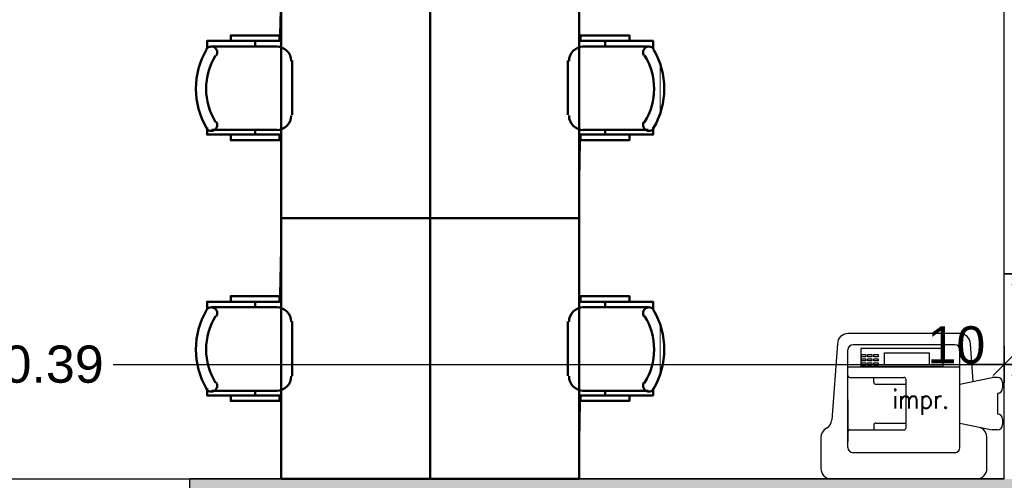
# Model space of a CAD drawing. Header units: metres. Extents: x -1 to 442, y -6 to 31.
# Tile 12 of 24: x 404.41 to 409.7, y 18.21 to 20.68. Entities that reach past the tile are written whole.
import ezdxf

# ---------------------------------------------------------------- set-up
doc = ezdxf.new("R2010")
doc.units = ezdxf.units.M
doc.header["$PDMODE"] = 65
doc.linetypes.add('CONTINUA', pattern=[0])
for name, color, linetype, lineweight in [('3D P2 MURS', 7, 'CONTINUA', 25), ('3D P2 MURS NOUS', 7, 'CONTINUA', 25), ('P2 COTES', 7, 'CONTINUA', 25), ('P2 LOCAL', 7, 'CONTINUA', 25), ('P2 MOBLES 2D', 7, 'CONTINUA', 25), ('P2 SUP.LLIURE', 7, 'CONTINUA', 25)]:
    doc.layers.add(name, color=color, linetype=linetype, lineweight=lineweight)
doc.styles.add('ARIAL', font='arial.ttf')
doc.styles.add('SIMPLEX', font='simplex_.ttf')
doc.dimstyles.new('DIMSTYLE_5', dxfattribs={"dimtxt": 0.2, "dimasz": 0.2, "dimexe": 0, "dimexo": 1e-06, "dimgap": 0.1, "dimtad": 0, "dimrnd": 0.005, "dimzin": 4, "dimdsep": 46, "dimtxsty": 'ARIAL', "dimblk1": 'ALL_ML_STRICH', "dimblk2": 'ALL_ML_STRICH', "dimsah": 1, "dimcen": 0, "dimse1": 1, "dimse2": 1, "dimclrd": 2, "dimclre": 2, "dimclrt": 2, "dimadec": 0, "dimazin": 0, "dimtfac": 1, "dimtdec": 0, "dimtix": 1, "dimtmove": 2, "dimatfit": 3, "dimfxl": 0, "dimtzin": 0, "dimlwd": 0, "dimlwe": 35, "dimarcsym": 0})
doc.dimstyles.new('DIMSTYLE_7', dxfattribs={"dimtxt": 0.2, "dimasz": 0.2, "dimexe": 0, "dimexo": 1e-06, "dimgap": 0.1, "dimtad": 2, "dimdec": 0, "dimlfac": 100, "dimrnd": 0.5, "dimzin": 4, "dimdsep": 46, "dimtxsty": 'ARIAL', "dimblk1": 'ALL_ML_STRICH', "dimblk2": 'ALL_ML_STRICH', "dimsah": 1, "dimcen": 0, "dimse1": 1, "dimse2": 1, "dimclrd": 2, "dimclre": 2, "dimclrt": 2, "dimadec": 0, "dimazin": 0, "dimtfac": 1, "dimtdec": 0, "dimtix": 1, "dimtmove": 2, "dimatfit": 3, "dimfxl": 0, "dimtvp": 1.2, "dimtzin": 0, "dimlwd": 0, "dimlwe": 35, "dimarcsym": 0})

# ---------------------------------------------------------------- blocks, each defined once
blk = doc.blocks.new('_CLOSEDFILLED')
at = {"color": 0, "linetype": 'ByBlock', "lineweight": -2}
blk.add_solid([(-1, 0), (0, 0), (-1, 0)], dxfattribs=at)
blk = doc.blocks.new('OBJETO_COMPLEJO_8')
at = {"layer": 'P2 MOBLES 2D', "color": 202, "linetype": 'CONTINUA', "lineweight": 50, "transparency": 33554687}
for p, q in [((405.6719, 19.1679), (405.6719, 19.1383)), ((405.439, 19.1383), (405.7904, 19.1383)), ((405.8708, 19.0621), (405.8708, 18.77)), ((405.7904, 18.6896), (405.439, 18.6896)), ((405.6719, 18.6642), (405.6719, 18.6896))]:
    blk.add_line(p, q, dxfattribs=at)
blk.add_lwpolyline([(406.6116, 19.6166), (406.6116, 18.2155), (405.8116, 18.2155), (405.8116, 19.6166), (406.6116, 19.6166)], close=True, dxfattribs=at)
for points in [[(405.5406, 19.1679), (405.5406, 19.1976), (405.8031, 19.1976), (405.8031, 19.1679), (405.4136, 19.1679), (405.4136, 19.1256)], [(405.4623, 19.0888), (405.4652, 19.0945), (405.4669, 19.1004), (405.4674, 19.1065), (405.4667, 19.1125), (405.4648, 19.1183), (405.4619, 19.1237), (405.458, 19.1285), (405.453, 19.1325), (405.4474, 19.1354), (405.4414, 19.1371), (405.4353, 19.1377), (405.4293, 19.137), (405.4235, 19.1353), (405.4181, 19.1324), (405.4133, 19.1285), (405.4092, 19.1236)], [(405.8653, 19.0594), (405.8637, 19.0751), (405.8591, 19.0898), (405.8519, 19.1031), (405.8424, 19.1147), (405.8308, 19.1243), (405.8175, 19.1315), (405.8028, 19.1361), (405.787, 19.1377)], [(405.4092, 18.6988), (405.4133, 18.6939), (405.4181, 18.6899), (405.4235, 18.6871), (405.4293, 18.6853), (405.4353, 18.6847), (405.4414, 18.6852), (405.4474, 18.6869), (405.453, 18.6899), (405.458, 18.6939), (405.4619, 18.6987), (405.4648, 18.7041), (405.4667, 18.7098), (405.4674, 18.7158), (405.4669, 18.7219), (405.4652, 18.7279), (405.4623, 18.7336)], [(405.787, 18.6889), (405.8028, 18.6905), (405.8175, 18.6951), (405.8308, 18.7023), (405.8424, 18.7119), (405.8519, 18.7235), (405.8591, 18.7368), (405.8637, 18.7515), (405.8653, 18.7673)], [(405.5406, 18.6642), (405.5406, 18.6346), (405.8031, 18.6346), (405.8031, 18.6642), (405.4136, 18.6642), (405.4136, 18.7023)]]:
    blk.add_lwpolyline(points, dxfattribs=at)
for centre, radius, start, end in [((405.7698, 18.9113), 0.4167, 149.5738, 210.4458), ((405.7486, 18.9113), 0.3405, 148.2581, 211.7649)]:
    blk.add_arc(centre, radius, start, end, dxfattribs=at)
blk = doc.blocks.new('OBJETO_COMPLEJO_9')
at = {"layer": 'P2 MOBLES 2D', "color": 202, "linetype": 'CONTINUA', "lineweight": 50, "transparency": 33554687}
for p, q in [((407.5514, 19.1679), (407.5514, 19.1383)), ((407.7842, 19.1383), (407.4329, 19.1383)), ((407.3524, 19.0621), (407.3524, 18.77)), ((407.4329, 18.6896), (407.7842, 18.6896)), ((407.5514, 18.6642), (407.5514, 18.6896))]:
    blk.add_line(p, q, dxfattribs=at)
blk.add_lwpolyline([(406.6116, 19.6166), (406.6116, 18.2155), (407.4117, 18.2155), (407.4117, 19.6166), (406.6116, 19.6166)], close=True, dxfattribs=at)
for points in [[(407.6826, 19.1679), (407.6826, 19.1976), (407.4202, 19.1976), (407.4202, 19.1679), (407.8096, 19.1679), (407.8096, 19.1256)], [(407.358, 19.0594), (407.3595, 19.0751), (407.3641, 19.0898), (407.3713, 19.1031), (407.3809, 19.1147), (407.3925, 19.1243), (407.4058, 19.1315), (407.4205, 19.1361), (407.4363, 19.1377)], [(407.7609, 19.0888), (407.758, 19.0945), (407.7564, 19.1004), (407.7559, 19.1065), (407.7566, 19.1125), (407.7584, 19.1183), (407.7613, 19.1237), (407.7653, 19.1285), (407.7702, 19.1325), (407.7759, 19.1354), (407.7818, 19.1371), (407.7879, 19.1377), (407.7939, 19.137), (407.7997, 19.1353), (407.8051, 19.1324), (407.8099, 19.1285), (407.814, 19.1236)], [(407.4363, 18.6889), (407.4205, 18.6905), (407.4058, 18.6951), (407.3925, 18.7023), (407.3809, 18.7119), (407.3713, 18.7235), (407.3641, 18.7368), (407.3595, 18.7515), (407.358, 18.7673)], [(407.814, 18.6988), (407.8099, 18.6939), (407.8051, 18.6899), (407.7997, 18.6871), (407.7939, 18.6853), (407.7879, 18.6847), (407.7818, 18.6852), (407.7759, 18.6869), (407.7702, 18.6899), (407.7653, 18.6939), (407.7613, 18.6987), (407.7584, 18.7041), (407.7566, 18.7098), (407.7559, 18.7158), (407.7564, 18.7219), (407.758, 18.7279), (407.7609, 18.7336)], [(407.6826, 18.6642), (407.6826, 18.6346), (407.4202, 18.6346), (407.4202, 18.6642), (407.8096, 18.6642), (407.8096, 18.7023)]]:
    blk.add_lwpolyline(points, dxfattribs=at)
for centre, radius, start, end in [((407.4535, 18.9113), 0.4167, 329.5542, 30.4262), ((407.4746, 18.9113), 0.3405, 328.2351, 31.7419)]:
    blk.add_arc(centre, radius, start, end, dxfattribs=at)
blk = doc.blocks.new('OBJETO_COMPLEJO_10')
at = {"layer": 'P2 MOBLES 2D', "color": 202, "linetype": 'CONTINUA', "lineweight": 50, "transparency": 33554687}
for p, q in [((405.439, 20.5395), (405.7904, 20.5395)), ((405.6719, 20.5691), (405.6719, 20.5395)), ((405.8708, 20.4633), (405.8708, 20.1712)), ((405.7904, 20.0908), (405.439, 20.0908)), ((405.6719, 20.0654), (405.6719, 20.0908))]:
    blk.add_line(p, q, dxfattribs=at)
blk.add_lwpolyline([(406.6116, 21.0178), (406.6116, 19.6166), (405.8116, 19.6166), (405.8116, 21.0178), (406.6116, 21.0178)], close=True, dxfattribs=at)
for points in [[(405.5406, 20.5691), (405.5406, 20.5987), (405.8031, 20.5987), (405.8031, 20.5691), (405.4136, 20.5691), (405.4136, 20.5268)], [(405.4623, 20.49), (405.4652, 20.4957), (405.4669, 20.5016), (405.4674, 20.5077), (405.4667, 20.5137), (405.4648, 20.5195), (405.4619, 20.5249), (405.458, 20.5296), (405.453, 20.5336), (405.4474, 20.5366), (405.4414, 20.5383), (405.4353, 20.5388), (405.4293, 20.5382), (405.4235, 20.5365), (405.4181, 20.5336), (405.4133, 20.5297), (405.4092, 20.5248)], [(405.8653, 20.4605), (405.8637, 20.4763), (405.8591, 20.491), (405.8519, 20.5043), (405.8424, 20.5159), (405.8308, 20.5255), (405.8175, 20.5327), (405.8028, 20.5373), (405.787, 20.5388)], [(405.787, 20.0901), (405.8028, 20.0917), (405.8175, 20.0963), (405.8308, 20.1035), (405.8424, 20.1131), (405.8519, 20.1246), (405.8591, 20.1379), (405.8637, 20.1526), (405.8653, 20.1684)], [(405.4092, 20.1), (405.4133, 20.095), (405.4181, 20.0911), (405.4235, 20.0883), (405.4293, 20.0865), (405.4353, 20.0859), (405.4414, 20.0864), (405.4474, 20.0881), (405.453, 20.0911), (405.458, 20.0951), (405.4619, 20.0999), (405.4648, 20.1052), (405.4667, 20.111), (405.4674, 20.117), (405.4669, 20.1231), (405.4652, 20.1291), (405.4623, 20.1348)], [(405.5406, 20.0654), (405.5406, 20.0357), (405.8031, 20.0357), (405.8031, 20.0654), (405.4136, 20.0654), (405.4136, 20.1035)]]:
    blk.add_lwpolyline(points, dxfattribs=at)
for centre, radius, start, end in [((405.7698, 20.3124), 0.4167, 149.5738, 210.4458), ((405.7486, 20.3124), 0.3405, 148.2581, 211.7649)]:
    blk.add_arc(centre, radius, start, end, dxfattribs=at)
blk = doc.blocks.new('OBJETO_COMPLEJO_11')
at = {"layer": 'P2 MOBLES 2D', "color": 202, "linetype": 'CONTINUA', "lineweight": 50, "transparency": 33554687}
for p, q in [((407.7842, 20.5395), (407.4329, 20.5395)), ((407.5514, 20.5691), (407.5514, 20.5395)), ((407.3524, 20.4633), (407.3524, 20.1712)), ((407.4329, 20.0908), (407.7842, 20.0908)), ((407.5514, 20.0654), (407.5514, 20.0908))]:
    blk.add_line(p, q, dxfattribs=at)
blk.add_lwpolyline([(406.6116, 21.0178), (406.6116, 19.6166), (407.4117, 19.6166), (407.4117, 21.0178), (406.6116, 21.0178)], close=True, dxfattribs=at)
for points in [[(407.6826, 20.5691), (407.6826, 20.5987), (407.4202, 20.5987), (407.4202, 20.5691), (407.8096, 20.5691), (407.8096, 20.5268)], [(407.358, 20.4605), (407.3595, 20.4763), (407.3641, 20.491), (407.3713, 20.5043), (407.3809, 20.5159), (407.3925, 20.5255), (407.4058, 20.5327), (407.4205, 20.5373), (407.4363, 20.5388)], [(407.7609, 20.49), (407.758, 20.4957), (407.7564, 20.5016), (407.7559, 20.5077), (407.7566, 20.5137), (407.7584, 20.5195), (407.7613, 20.5249), (407.7653, 20.5296), (407.7702, 20.5336), (407.7759, 20.5366), (407.7818, 20.5383), (407.7879, 20.5388), (407.7939, 20.5382), (407.7997, 20.5365), (407.8051, 20.5336), (407.8099, 20.5297), (407.814, 20.5248)], [(407.4363, 20.0901), (407.4205, 20.0917), (407.4058, 20.0963), (407.3925, 20.1035), (407.3809, 20.1131), (407.3713, 20.1246), (407.3641, 20.1379), (407.3595, 20.1526), (407.358, 20.1684)], [(407.814, 20.1), (407.8099, 20.095), (407.8051, 20.0911), (407.7997, 20.0883), (407.7939, 20.0865), (407.7879, 20.0859), (407.7818, 20.0864), (407.7759, 20.0881), (407.7702, 20.0911), (407.7653, 20.0951), (407.7613, 20.0999), (407.7584, 20.1052), (407.7566, 20.111), (407.7559, 20.117), (407.7564, 20.1231), (407.758, 20.1291), (407.7609, 20.1348)], [(407.6826, 20.0654), (407.6826, 20.0357), (407.4202, 20.0357), (407.4202, 20.0654), (407.8096, 20.0654), (407.8096, 20.1035)]]:
    blk.add_lwpolyline(points, dxfattribs=at)
for centre, radius, start, end in [((407.4746, 20.3124), 0.3405, 328.2351, 31.7419), ((407.4535, 20.3124), 0.4167, 329.5542, 30.4262)]:
    blk.add_arc(centre, radius, start, end, dxfattribs=at)
blk = doc.blocks.new('ALL_ML_STRICH')
at = {"color": 0, "linetype": 'ByBlock', "lineweight": -2}
for p, q in [((-0.3, -0.3), (0.3, 0.3)), ((0, -0.5), (0, 0.5)), ((-1, 0), (0.5, 0))]:
    blk.add_line(p, q, dxfattribs=at)
blk = doc.blocks.new('*D70')
at = {"layer": 'DEFPOINTS', "color": 2, "linetype": 'CONTINUA', "lineweight": 35, "transparency": 33554687}
for p in [(409.697, 19.1348), (399.3066, 18.8309), (399.3066, 18.2155)]:
    blk.add_point(p, dxfattribs=at)
at = {"layer": 'P2 COTES', "color": 2, "linetype": 'CONTINUA', "lineweight": -2, "transparency": 33554687}
for p, q in [((399.3066, 18.8309), (404.1084, 18.8309)), ((404.9084, 18.8309), (409.697, 18.8309))]:
    blk.add_line(p, q, dxfattribs=at)
at = {"layer": 'P2 COTES', "color": 2, "linetype": 'CONTINUA', "lineweight": 35, "transparency": 33554687, "xscale": 0.2, "yscale": 0.2, "zscale": 0.2, "rotation": 180}
blk.add_blockref('ALL_ML_STRICH', (399.3066, 18.8309), dxfattribs=at)
at = {"layer": 'P2 COTES', "color": 2, "linetype": 'CONTINUA', "lineweight": 35, "transparency": 33554687, "xscale": 0.2, "yscale": 0.2, "zscale": 0.2}
blk.add_blockref('ALL_ML_STRICH', (409.697, 18.8309), dxfattribs=at)
at = {"layer": 'P2 COTES', "color": 2, "linetype": 'CONTINUA', "lineweight": 35, "transparency": 33554687, "insert": (404.5084, 18.8309), "char_height": 0.2, "width": 1, "attachment_point": 5, "style": 'ARIAL'}
blk.add_mtext('\\A1;{\\A1;{10.39\\H0.132000;\\S^ ;}}', dxfattribs=at)
blk = doc.blocks.new('*D71')
at = {"layer": 'DEFPOINTS', "color": 2, "linetype": 'CONTINUA', "lineweight": 35, "transparency": 33554687}
for p in [(409.797, 19.152), (409.697, 19.1348), (409.697, 18.8309)]:
    blk.add_point(p, dxfattribs=at)
at = {"layer": 'P2 COTES', "color": 2, "linetype": 'CONTINUA', "lineweight": -2, "transparency": 33554687}
blk.add_line((409.697, 18.8309), (409.797, 18.8309), dxfattribs=at)
at = {"layer": 'P2 COTES', "color": 2, "linetype": 'CONTINUA', "lineweight": 35, "transparency": 33554687, "xscale": 0.2, "yscale": 0.2, "zscale": 0.2, "rotation": 180}
blk.add_blockref('ALL_ML_STRICH', (409.697, 18.8309), dxfattribs=at)
at = {"layer": 'P2 COTES', "color": 2, "linetype": 'CONTINUA', "lineweight": 35, "transparency": 33554687, "xscale": 0.2, "yscale": 0.2, "zscale": 0.2}
blk.add_blockref('ALL_ML_STRICH', (409.797, 18.8309), dxfattribs=at)
at = {"layer": 'P2 COTES', "color": 2, "linetype": 'CONTINUA', "lineweight": 35, "transparency": 33554687, "insert": (409.4396, 18.9343), "char_height": 0.2, "width": 0.4, "attachment_point": 5, "style": 'ARIAL'}
blk.add_mtext('\\A1;{10}', dxfattribs=at)
blk = doc.blocks.new('*D72')
at = {"layer": 'DEFPOINTS', "color": 2, "linetype": 'CONTINUA', "lineweight": 35, "transparency": 33554687}
for p in [(409.797, 19.152), (409.797, 18.8309), (413.4971, 18.8229)]:
    blk.add_point(p, dxfattribs=at)
at = {"layer": 'P2 COTES', "color": 2, "linetype": 'CONTINUA', "lineweight": -2, "transparency": 33554687}
for p, q in [((409.797, 18.8309), (411.3318, 18.8309)), ((411.9918, 18.8309), (413.4971, 18.8309))]:
    blk.add_line(p, q, dxfattribs=at)
at = {"layer": 'P2 COTES', "color": 2, "linetype": 'CONTINUA', "lineweight": 35, "transparency": 33554687, "xscale": 0.2, "yscale": 0.2, "zscale": 0.2, "rotation": 180}
blk.add_blockref('ALL_ML_STRICH', (409.797, 18.8309), dxfattribs=at)
at = {"layer": 'P2 COTES', "color": 2, "linetype": 'CONTINUA', "lineweight": 35, "transparency": 33554687, "xscale": 0.2, "yscale": 0.2, "zscale": 0.2}
blk.add_blockref('ALL_ML_STRICH', (413.4971, 18.8309), dxfattribs=at)
at = {"layer": 'P2 COTES', "color": 2, "linetype": 'CONTINUA', "lineweight": 35, "transparency": 33554687, "insert": (411.6618, 18.8309), "char_height": 0.2, "width": 0.8, "attachment_point": 5, "style": 'ARIAL'}
blk.add_mtext('\\A1;{\\A1;{3.70\\H0.132000;\\S^ ;}}', dxfattribs=at)
blk = doc.blocks.new('*D77')
at = {"layer": 'DEFPOINTS', "color": 2, "linetype": 'CONTINUA', "lineweight": 35, "transparency": 33554687}
for p in [(410.847, 19.6166), (409.797, 19.317), (409.797, 19.2086)]:
    blk.add_point(p, dxfattribs=at)
at = {"layer": 'P2 COTES', "color": 2, "linetype": 'CONTINUA', "lineweight": -2, "transparency": 33554687}
for p, q in [((409.797, 19.317), (410.0057, 19.317)), ((410.6657, 19.317), (410.847, 19.317))]:
    blk.add_line(p, q, dxfattribs=at)
at = {"layer": 'P2 COTES', "color": 2, "linetype": 'CONTINUA', "lineweight": 35, "transparency": 33554687, "xscale": 0.2, "yscale": 0.2, "zscale": 0.2, "rotation": 180}
blk.add_blockref('ALL_ML_STRICH', (409.797, 19.317), dxfattribs=at)
at = {"layer": 'P2 COTES', "color": 2, "linetype": 'CONTINUA', "lineweight": 35, "transparency": 33554687, "xscale": 0.2, "yscale": 0.2, "zscale": 0.2}
blk.add_blockref('ALL_ML_STRICH', (410.847, 19.317), dxfattribs=at)
at = {"layer": 'P2 COTES', "color": 2, "linetype": 'CONTINUA', "lineweight": 35, "transparency": 33554687, "insert": (410.3357, 19.317), "char_height": 0.2, "width": 0.8, "attachment_point": 5, "style": 'ARIAL'}
blk.add_mtext('\\A1;{\\A1;{1.05\\H0.132000;\\S^ ;}}', dxfattribs=at)
blk = doc.blocks.new('*D93')
at = {"layer": 'DEFPOINTS', "color": 2, "linetype": 'CONTINUA', "lineweight": 35, "transparency": 33554687}
for p in [(402.5492, 18.1155), (402.4609, 13.1206), (405.4993, 13.1206)]:
    blk.add_point(p, dxfattribs=at)
at = {"layer": 'P2 COTES', "color": 2, "linetype": 'CONTINUA', "lineweight": -2, "transparency": 33554687}
for p, q in [((402.4609, 15.9623), (402.4609, 18.1155)), ((402.4609, 13.1206), (402.4609, 15.3023))]:
    blk.add_line(p, q, dxfattribs=at)
at = {"layer": 'P2 COTES', "color": 2, "linetype": 'CONTINUA', "lineweight": 35, "transparency": 33554687, "xscale": 0.2, "yscale": 0.2, "zscale": 0.2}
for p, rotation in [((402.4609, 18.1155), 90), ((402.4609, 13.1206), 270)]:
    blk.add_blockref('ALL_ML_STRICH', p, dxfattribs=dict(at, rotation=rotation))
at = {"layer": 'P2 COTES', "color": 2, "linetype": 'CONTINUA', "lineweight": 35, "transparency": 33554687, "insert": (402.4609, 15.6323), "char_height": 0.2, "width": 0.8, "attachment_point": 5, "rotation": 90, "style": 'ARIAL'}
blk.add_mtext('\\A1;{\\A1;{4.99\\H0.132000;\\S^ ;}}', dxfattribs=at)
blk = doc.blocks.new('*D106')
at = {"layer": 'DEFPOINTS', "color": 2, "linetype": 'CONTINUA', "lineweight": 35, "transparency": 33554687}
for p in [(407.9194, 18.1155), (411.6273, 16.4186), (411.8677, 16.4186)]:
    blk.add_point(p, dxfattribs=at)
at = {"layer": 'P2 COTES', "color": 2, "linetype": 'CONTINUA', "lineweight": -2, "transparency": 33554687}
for p, q in [((411.6273, 17.6118), (411.6273, 18.1155)), ((411.6273, 16.4186), (411.6273, 16.9518))]:
    blk.add_line(p, q, dxfattribs=at)
at = {"layer": 'P2 COTES', "color": 2, "linetype": 'CONTINUA', "lineweight": 35, "transparency": 33554687, "xscale": 0.2, "yscale": 0.2, "zscale": 0.2}
for p, rotation in [((411.6273, 18.1155), 90), ((411.6273, 16.4186), 270)]:
    blk.add_blockref('ALL_ML_STRICH', p, dxfattribs=dict(at, rotation=rotation))
at = {"layer": 'P2 COTES', "color": 2, "linetype": 'CONTINUA', "lineweight": 35, "transparency": 33554687, "insert": (411.6273, 17.2818), "char_height": 0.2, "width": 0.8, "attachment_point": 5, "rotation": 90, "style": 'ARIAL'}
blk.add_mtext('\\A1;{\\A1;{1.70\\H0.132000;\\S^ ;}}', dxfattribs=at)

msp = doc.modelspace()

# ---------------------------------------------------------------- hatches: boundary and pattern name
at = {"layer": '3D P2 MURS NOUS', "linetype": 'CONTINUA', "lineweight": 18, "true_color": 0x006e00, "transparency": 33554687}
msp.add_hatch(color=96, dxfattribs=at).paths.add_polyline_path([(405.3214, 18.1155), (413.5971, 18.1155), (413.5971, 18.2155), (405.3214, 18.2155)])

# ---------------------------------------------------------------- linework, layer by layer
at = {"layer": '3D P2 MURS NOUS', "color": 7, "linetype": 'CONTINUA', "lineweight": 25, "transparency": 33554687}
for p in [(405.3214, 18.1155), (409.697, 18.2155)]:
    msp.add_line(p, (405.3214, 18.2155), dxfattribs=at)
at = {"layer": 'P2 LOCAL', "color": 7, "linetype": 'CONTINUA', "lineweight": 25, "transparency": 33554687}
for p, q in [((409.697, 18.2155), (409.697, 22.1086)), ((399.3113, 18.2155), (409.697, 18.2155))]:
    msp.add_line(p, q, dxfattribs=at)
at = {"layer": 'P2 MOBLES 2D', "color": 180, "transparency": 33554687}
for p, q in [((409.4588, 18.9965), (408.8563, 18.9965)), ((408.8005, 18.9407), (408.7699, 18.5328)), ((409.5297, 18.7389), (409.5146, 18.9407)), ((408.8563, 18.3843), (408.8563, 18.9087)), ((409.4309, 18.9366), (408.8842, 18.9366)), ((409.3687, 18.917), (408.9269, 18.917)), ((408.9269, 18.917), (408.9269, 18.821)), ((409.0533, 18.8279), (409.0533, 18.8936)), ((409.0533, 18.8936), (409.2932, 18.8936)), ((409.2932, 18.8936), (409.2932, 18.8279)), ((409.3687, 18.821), (409.3687, 18.917)), ((409.4588, 18.3843), (409.4588, 18.9087)), ((408.9298, 18.8721), (408.9298, 18.8833)), ((408.9298, 18.8833), (408.9522, 18.8833)), ((408.9522, 18.8721), (408.9298, 18.8721)), ((408.9298, 18.8498), (408.9298, 18.861)), ((408.9298, 18.861), (408.9522, 18.861)), ((408.9522, 18.8498), (408.9298, 18.8498)), ((408.9298, 18.8275), (408.9298, 18.8387)), ((408.9298, 18.8387), (408.9522, 18.8387)), ((408.9522, 18.8833), (408.9522, 18.8721)), ((408.9522, 18.861), (408.9522, 18.8498)), ((408.9522, 18.8387), (408.9522, 18.8275)), ((408.9633, 18.8721), (408.9633, 18.8833)), ((408.9633, 18.8833), (408.9856, 18.8833)), ((408.9856, 18.8721), (408.9633, 18.8721)), ((408.9633, 18.8498), (408.9633, 18.861)), ((408.9633, 18.861), (408.9856, 18.861)), ((408.9856, 18.8498), (408.9633, 18.8498)), ((408.9633, 18.8275), (408.9633, 18.8387)), ((408.9633, 18.8387), (408.9856, 18.8387)), ((408.9856, 18.8833), (408.9856, 18.8721)), ((408.9856, 18.861), (408.9856, 18.8498)), ((408.9856, 18.8387), (408.9856, 18.8275)), ((408.9968, 18.8721), (408.9968, 18.8833)), ((408.9968, 18.8833), (409.0191, 18.8833)), ((409.0191, 18.8721), (408.9968, 18.8721)), ((408.9968, 18.8498), (408.9968, 18.861)), ((408.9968, 18.861), (409.0191, 18.861)), ((409.0191, 18.8498), (408.9968, 18.8498)), ((408.9968, 18.8275), (408.9968, 18.8387)), ((408.9968, 18.8387), (409.0191, 18.8387)), ((409.0191, 18.8833), (409.0191, 18.8721)), ((409.0191, 18.861), (409.0191, 18.8498)), ((409.0191, 18.8387), (409.0191, 18.8275)), ((409.4588, 18.8163), (408.8563, 18.8163)), ((408.9269, 18.821), (409.3687, 18.821)), ((408.9522, 18.8275), (408.9298, 18.8275)), ((408.9856, 18.8275), (408.9633, 18.8275)), ((409.0191, 18.8275), (408.9968, 18.8275)), ((409.2932, 18.8279), (409.0533, 18.8279)), ((408.8675, 18.7606), (409.1576, 18.7606)), ((408.9956, 18.7351), (408.9956, 18.7606)), ((409.1687, 18.7494), (409.1687, 18.4903)), ((409.4588, 18.7239), (409.632, 18.7606)), ((409.6599, 18.7606), (409.632, 18.7606)), ((409.6878, 18.7327), (409.6878, 18.7035)), ((409.0067, 18.7239), (409.1687, 18.7239)), ((408.8563, 18.6399), (408.8563, 18.4168)), ((409.6599, 18.6756), (409.6599, 18.5641)), ((409.6599, 18.6756), (409.6599, 18.6756)), ((409.6599, 18.5641), (409.6599, 18.5641)), ((409.6878, 18.5362), (409.6878, 18.507)), ((408.8675, 18.4791), (409.1576, 18.4791)), ((408.9956, 18.5046), (408.9956, 18.4791)), ((409.0067, 18.5158), (409.1687, 18.5158)), ((409.4588, 18.5158), (409.632, 18.4791)), ((409.6599, 18.4791), (409.632, 18.4791)), ((408.7113, 18.4386), (408.7113, 18.2713)), ((409.6039, 18.2713), (409.6039, 18.4386)), ((409.4309, 18.3564), (408.8842, 18.3564)), ((408.7671, 18.2155), (409.5481, 18.2155))]:
    msp.add_line(p, q, dxfattribs=at)
for centre, radius, start, end in [((408.8563, 18.9407), 0.0558, 90, 180), ((409.4588, 18.9407), 0.0558, 0, 90), ((408.8842, 18.9087), 0.0279, 90, 180), ((409.4309, 18.9087), 0.0279, 0, 90), ((408.8675, 18.7717), 0.0112, 180, 270), ((409.0067, 18.7351), 0.0112, 180, 270), ((409.1576, 18.7494), 0.0112, 0, 90), ((409.6599, 18.7327), 0.0279, 0, 90), ((409.6599, 18.7035), 0.0279, 270, 0), ((408.7143, 18.5369), 0.0558, 298.2173, 355.7108), ((409.6599, 18.5362), 0.0279, 0, 90), ((408.7671, 18.4386), 0.0558, 118.2173, 180), ((408.8675, 18.468), 0.0112, 90, 180), ((409.0067, 18.5046), 0.0112, 90, 180), ((409.1576, 18.4903), 0.0112, 270, 0), ((409.6008, 18.5369), 0.0558, 231.9426, 241.7827), ((409.5481, 18.4386), 0.0558, 0, 61.7827), ((409.6599, 18.507), 0.0279, 270, 0), ((408.8842, 18.3843), 0.0279, 180, 270), ((409.4309, 18.3843), 0.0279, 270, 0), ((408.7671, 18.2713), 0.0558, 180, 270), ((409.5481, 18.2713), 0.0558, 270, 0)]:
    msp.add_arc(centre, radius, start, end, dxfattribs=at)
at = {"layer": 'P2 SUP.LLIURE', "color": 52, "linetype": 'CONTINUA', "lineweight": 13, "transparency": 33554687}
for p, q in [((409.697, 18.2155), (409.697, 22.1096)), ((405.8031, 20.6062), (405.8116, 21.0178)), ((407.4117, 21.0178), (407.4117, 20.6062)), ((405.5406, 20.5691), (405.5406, 20.5987)), ((405.5406, 20.5987), (405.8031, 20.5987)), ((405.8031, 20.5987), (405.8031, 20.6062)), ((407.4117, 20.6062), (407.4202, 20.5987)), ((407.4202, 20.5987), (407.6826, 20.5987)), ((407.6826, 20.5987), (407.6826, 20.5691)), ((405.3998, 20.5041), (405.4151, 20.5319)), ((405.4136, 20.5301), (405.4136, 20.5691)), ((405.4136, 20.5691), (405.5406, 20.5691)), ((405.4151, 20.5319), (405.4136, 20.5301)), ((407.6826, 20.5691), (407.8096, 20.5691)), ((407.8096, 20.5301), (407.8081, 20.5319)), ((407.8081, 20.5319), (407.8235, 20.5041)), ((407.8096, 20.5691), (407.8096, 20.5301)), ((405.3815, 20.4638), (405.3901, 20.4842)), ((405.3901, 20.4842), (405.3998, 20.5041)), ((407.8235, 20.5041), (407.8331, 20.4842)), ((407.8331, 20.4842), (407.8417, 20.4638)), ((405.3624, 20.4002), (405.3677, 20.4218)), ((405.3677, 20.4218), (405.374, 20.4429)), ((405.374, 20.4429), (405.3815, 20.4638)), ((407.8417, 20.4638), (407.8471, 20.4487)), ((407.8471, 20.4487), (407.8471, 20.1762)), ((405.3554, 20.3566), (405.3583, 20.3785)), ((405.3583, 20.3785), (405.3624, 20.4002)), ((405.3531, 20.3124), (405.3537, 20.3345)), ((405.3537, 20.3345), (405.3554, 20.3566)), ((405.3537, 20.2903), (405.3531, 20.3124)), ((405.3554, 20.2682), (405.3537, 20.2903)), ((405.3584, 20.2463), (405.3554, 20.2682)), ((405.3625, 20.2245), (405.3584, 20.2463)), ((405.3677, 20.203), (405.3625, 20.2245)), ((405.3741, 20.1818), (405.3677, 20.203)), ((405.3816, 20.161), (405.3741, 20.1818)), ((405.3902, 20.1406), (405.3816, 20.161)), ((407.8417, 20.161), (407.8331, 20.1406)), ((407.8471, 20.1762), (407.8417, 20.161)), ((405.3998, 20.1207), (405.3902, 20.1406)), ((405.4154, 20.0925), (405.3998, 20.1207)), ((407.8234, 20.1207), (407.8078, 20.0925)), ((407.8331, 20.1406), (407.8234, 20.1207)), ((405.4136, 20.0654), (405.4136, 20.0946)), ((405.4136, 20.0946), (405.4154, 20.0925)), ((405.5406, 20.0654), (405.4136, 20.0654)), ((405.5406, 20.0357), (405.5406, 20.0654)), ((407.8096, 20.0654), (407.6826, 20.0654)), ((407.6826, 20.0654), (407.6826, 20.0357)), ((407.8078, 20.0925), (407.8096, 20.0946)), ((407.8096, 20.0946), (407.8096, 20.0654)), ((405.8031, 20.0357), (405.5406, 20.0357)), ((405.8116, 20.0283), (405.8031, 20.0357)), ((405.8116, 19.6166), (405.8116, 20.0283)), ((407.4202, 20.0283), (407.4117, 19.6166)), ((407.6826, 20.0357), (407.4202, 20.0357)), ((407.4202, 20.0357), (407.4202, 20.0283)), ((405.8031, 19.205), (405.8116, 19.6166)), ((407.4117, 19.6166), (407.4117, 19.205)), ((405.8031, 19.1976), (405.8031, 19.205)), ((407.4117, 19.205), (407.4202, 19.1976)), ((405.4136, 19.1289), (405.4136, 19.1679)), ((405.4136, 19.1679), (405.5406, 19.1679)), ((405.5406, 19.1679), (405.5406, 19.1976)), ((405.5406, 19.1976), (405.8031, 19.1976)), ((407.4202, 19.1976), (407.6826, 19.1976)), ((407.6826, 19.1976), (407.6826, 19.1679)), ((407.6826, 19.1679), (407.8096, 19.1679)), ((407.8096, 19.1679), (407.8096, 19.1289)), ((405.3901, 19.083), (405.3998, 19.1029)), ((405.3998, 19.1029), (405.4151, 19.1307)), ((405.4151, 19.1307), (405.4136, 19.1289)), ((407.8096, 19.1289), (407.8081, 19.1307)), ((407.8081, 19.1307), (407.8235, 19.1029)), ((407.8235, 19.1029), (407.8331, 19.083)), ((405.374, 19.0418), (405.3815, 19.0626)), ((405.3815, 19.0626), (405.3901, 19.083)), ((407.8331, 19.083), (407.8417, 19.0626)), ((407.8417, 19.0626), (407.8471, 19.0475)), ((407.8471, 19.0475), (407.8471, 18.775)), ((405.3583, 18.9773), (405.3624, 18.9991)), ((405.3624, 18.9991), (405.3677, 19.0206)), ((405.3677, 19.0206), (405.374, 19.0418)), ((405.3537, 18.9333), (405.3554, 18.9554)), ((405.3554, 18.9554), (405.3583, 18.9773)), ((405.3531, 18.9112), (405.3537, 18.9333)), ((405.3537, 18.8891), (405.3531, 18.9112)), ((405.3554, 18.867), (405.3537, 18.8891)), ((405.3584, 18.8451), (405.3554, 18.867)), ((405.3625, 18.8233), (405.3584, 18.8451)), ((405.3677, 18.8018), (405.3625, 18.8233)), ((405.3741, 18.7806), (405.3677, 18.8018)), ((405.3816, 18.7598), (405.3741, 18.7806)), ((405.3902, 18.7394), (405.3816, 18.7598)), ((405.3998, 18.7195), (405.3902, 18.7394)), ((407.8331, 18.7394), (407.8234, 18.7195)), ((407.8417, 18.7598), (407.8331, 18.7394)), ((407.8471, 18.775), (407.8417, 18.7598)), ((405.4154, 18.6913), (405.3998, 18.7195)), ((405.4136, 18.6642), (405.4136, 18.6934)), ((405.4136, 18.6934), (405.4154, 18.6913)), ((407.8234, 18.7195), (407.8078, 18.6913)), ((407.8078, 18.6913), (407.8096, 18.6934)), ((407.8096, 18.6934), (407.8096, 18.6642)), ((405.5406, 18.6642), (405.4136, 18.6642)), ((405.5406, 18.6346), (405.5406, 18.6642)), ((405.8031, 18.6346), (405.5406, 18.6346)), ((405.8116, 18.6271), (405.8031, 18.6346)), ((405.8116, 18.2155), (405.8116, 18.6271)), ((407.4202, 18.6271), (407.4117, 18.2155)), ((407.6826, 18.6346), (407.4202, 18.6346)), ((407.4202, 18.6346), (407.4202, 18.6271)), ((407.8096, 18.6642), (407.6826, 18.6642)), ((407.6826, 18.6642), (407.6826, 18.6346)), ((399.3066, 18.2155), (405.8116, 18.2155)), ((407.4117, 18.2155), (409.697, 18.2155))]:
    msp.add_line(p, q, dxfattribs=at)

# ---------------------------------------------------------------- block references
at = {"layer": '3D P2 MURS', "color": 7, "linetype": 'CONTINUA', "lineweight": 25, "transparency": 33554687, "xscale": 0.0002666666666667, "yscale": 0.0002666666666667, "zscale": 0.0002666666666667}
msp.add_blockref('_CLOSEDFILLED', (406.1092, 18.2194), dxfattribs=at)
at = {"layer": 'P2 MOBLES 2D', "color": 202, "linetype": 'CONTINUA', "lineweight": 50, "transparency": 33554687}
for name in ['OBJETO_COMPLEJO_10', 'OBJETO_COMPLEJO_11', 'OBJETO_COMPLEJO_8', 'OBJETO_COMPLEJO_9']:
    msp.add_blockref(name, (0, 0), dxfattribs=at)

# ---------------------------------------------------------------- texts
at = {"layer": 'P2 MOBLES 2D', "linetype": 'CONTINUA', "lineweight": 13, "transparency": 33554687, "insert": (409.2482, 18.5597), "char_height": 0.1, "width": 0.402252, "attachment_point": 8, "style": 'SIMPLEX'}
msp.add_mtext('\\W0.89;impr.', dxfattribs=at)

# ---------------------------------------------------------------- dimensions: what is measured, and where the dimension line sits
at = {"layer": 'P2 COTES', "color": 2, "linetype": 'CONTINUA', "lineweight": 35, "transparency": 33554687}
for base, p1, p2, dimstyle, picture, middle in [((410.847, 19.317), (409.797, 19.2086), (410.847, 19.6166), 'DIMSTYLE_5', '*D77', (410.3357, 19.317)), ((409.797, 18.8309), (409.697, 19.1348), (409.797, 19.152), 'DIMSTYLE_7', '*D71', (409.4396, 18.9343)), ((413.4971, 18.8309), (409.797, 19.152), (413.4971, 18.8229), 'DIMSTYLE_5', '*D72', (411.6618, 18.8309)), ((409.697, 18.8309), (399.3066, 18.2155), (409.697, 19.1348), 'DIMSTYLE_5', '*D70', (404.5084, 18.8309))]:
    dim = msp.add_linear_dim(base=base, p1=p1, p2=p2, dimstyle=dimstyle, override={"dimpost": '<>', "dimclrd": 2, "dimclre": 2, "dimclrt": 2, "dimlwd": 0, "dimlwe": 35}, dxfattribs=at)
    dim.commit()
    dim.dimension.update_dxf_attribs({"geometry": picture, "text_midpoint": middle, "dimtype": 160})
for base, p1, p2, picture, middle in [((402.4609, 18.1155), (405.4993, 13.1206), (402.5492, 18.1155), '*D93', (402.4609, 15.6323)), ((411.6273, 18.1155), (411.8677, 16.4186), (407.9194, 18.1155), '*D106', (411.6273, 17.2818))]:
    dim = msp.add_linear_dim(base=base, p1=p1, p2=p2, angle=90, dimstyle='DIMSTYLE_5', override={"dimpost": '<>', "dimclrd": 2, "dimclre": 2, "dimclrt": 2, "dimlwd": 0, "dimlwe": 35}, dxfattribs=at)
    dim.commit()
    dim.dimension.update_dxf_attribs({"geometry": picture, "text_midpoint": middle, "dimtype": 160})

doc.saveas('drawing.dxf')
